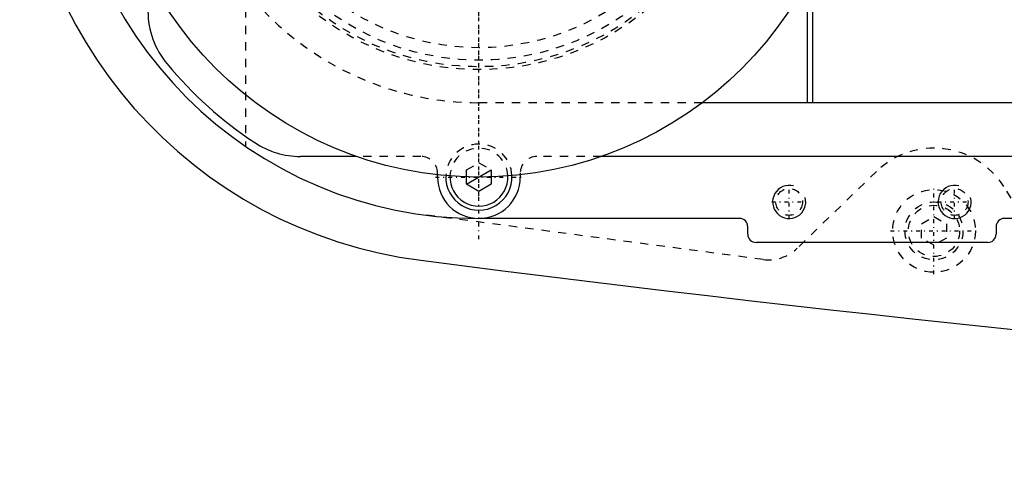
# Model space of a CAD drawing. Extents: x -1055 to 181, y -120 to 120.
# Tile 1 of 9: x -1055 to -936, y -79 to -26. Entities that reach past the tile are written whole.
import ezdxf

# ---------------------------------------------------------------- set-up
doc = ezdxf.new("R2010")
doc.units = 0
doc.linetypes.add('CENTER', pattern=[1.5, 0.45, -0.5, 0.05, -0.5])
doc.linetypes.add('DASHED', pattern=[2, 1, -1])
for name, color, linetype in [('AM_0', 7, 'CONTINUOUS'), ('AM_10', 7, 'CONTINUOUS'), ('AM_3', 7, 'DASHED'), ('AM_7', 7, 'CENTER')]:
    doc.layers.add(name, color=color, linetype=linetype)

msp = doc.modelspace()

# ---------------------------------------------------------------- linework, layer by layer
at = {"layer": 'AM_0', "color": 7, "linetype": 'CONTINUOUS'}
for p, q in [((-959.7, -20.03), (-959.7, -36)), ((-960.3, -36), (-960.3, -21.18)), ((-901.33, -36), (-973, -36)), ((-1014.79, -42.5), (-1021.56, -42.5)), ((-867, -42.5), (-985.21, -42.5)), ((-1005, -45), (-1005, -44.72)), ((-1001.5, -45.87), (-1001.5, -44.97)), ((-998.5, -44.97), (-998.5, -45.87)), ((-995, -44.72), (-995, -45)), ((-1000, -46.73), (-1001.5, -45.87)), ((-998.5, -45.87), (-1000, -46.73)), ((-968.5, -50), (-1000, -50)), ((-967.5, -51.9), (-967.5, -51)), ((-937.5, -51), (-937.5, -51.9)), ((-830, -50), (-936.5, -50)), ((-938.5, -52.9), (-966.5, -52.9))]:
    msp.add_line(p, q, dxfattribs=at)
msp.add_circle((-1000, 0), 45, dxfattribs=at)
for centre, radius, start, end in [((-1000, 0), 55.5, 97.2532, 262.7468), ((-1000, 0), 50, 90, 270), ((-1030, -24.92), 10, 180, 219.7151), ((-1000, 0), 49, 219.7151, 236.4427), ((-1021.56, -32.5), 10, 236.4427, 270), ((-1000, -45), 5, 180, 0), ((-1000, -45), 4, 177.4527, 2.5473), ((-1000, -45), 3.5, 177.7713, 2.2287), ((-968.5, -51), 1, 0, 90), ((-936.5, -51), 1, 90, 180), ((-966.5, -51.9), 1, 180, 270), ((-938.5, -51.9), 1, 270, 0), ((-623.05, 2920.27), 3000, 262.64687, 268.73835)]:
    msp.add_arc(centre, radius, start, end, dxfattribs=at)
at = {"layer": 'AM_10', "color": 7, "linetype": 'CONTINUOUS'}
msp.add_line((-1001.5, -45.87), (-998.5, -44.13), dxfattribs=at)
for centre in [(-962.5, -48), (-942.5, -48)]:
    msp.add_arc(centre, 2, 75, 15, dxfattribs=at)
at = {"layer": 'AM_3', "color": 6, "linetype": 'DASHED'}
for p, q in [((-1028.19, 41.3), (-1028.19, -41.3)), ((-973, -36), (-1000, -36)), ((-1007, -42.5), (-1014.79, -42.5)), ((-985.21, -42.5), (-993, -42.5)), ((-1001.5, -44.13), (-1000, -43.27)), ((-1000, -43.27), (-998.5, -44.13)), ((-1005, -44.72), (-1005, -44.5)), ((-1001.5, -44.97), (-1001.5, -44.13)), ((-998.5, -44.13), (-998.5, -44.97)), ((-995, -44.5), (-995, -44.72)), ((-951.96, -44.32), (-961.52, -53.59)), ((-929.22, -57.68), (-936.56, -46.13)), ((-965.65, -54.96), (-1006.53, -49.57)), ((-946.5, -50.63), (-945, -49.77)), ((-945, -49.77), (-943.5, -50.63)), ((-946.5, -52.37), (-946.5, -50.63)), ((-943.5, -50.63), (-943.5, -52.37)), ((-945, -53.23), (-946.5, -52.37)), ((-943.5, -52.37), (-945, -53.23))]:
    msp.add_line(p, q, dxfattribs=at)
for centre, radius in [((-1000, 0), 32), ((-1000, 0), 31.65), ((-1000, 0), 30.85), ((-1000, 0), 29.35), ((-962.5, -48), 1.62), ((-942.5, -48), 1.62), ((-945, -51.5), 5), ((-945, -51.5), 3.5), ((-945, -51.5), 3.1)]:
    msp.add_circle(centre, radius, dxfattribs=at)
for centre, radius, start, end in [((-1000, 0), 36, 90, 270), ((-1000, -45), 4, 2.5473, 177.4527), ((-1000, -45), 3.5, 2.2287, 177.7713), ((-945, -51.5), 10, 32.4468, 134.1196), ((-1007, -44.5), 2, 0, 90), ((-993, -44.5), 2, 90, 180), ((-965, -50), 5, 262.4947, 314.1196)]:
    msp.add_arc(centre, radius, start, end, dxfattribs=at)
at = {"layer": 'AM_7', "color": 4, "linetype": 'CENTER'}
for p, q in [((-1000, -52.5), (-1000, 52.5)), ((-1000, -47.25), (-1000, 47.25)), ((-1000, -33.23), (-1000, 33.23)), ((-1005.25, -45), (-994.75, -45)), ((-962.5, -50.1), (-962.5, -45.9)), ((-945, -56.75), (-945, -46.25)), ((-942.5, -50.1), (-942.5, -45.9)), ((-964.6, -48), (-960.4, -48)), ((-944.6, -48), (-940.4, -48)), ((-950.25, -51.5), (-939.75, -51.5))]:
    msp.add_line(p, q, dxfattribs=at)

doc.saveas('drawing.dxf')
